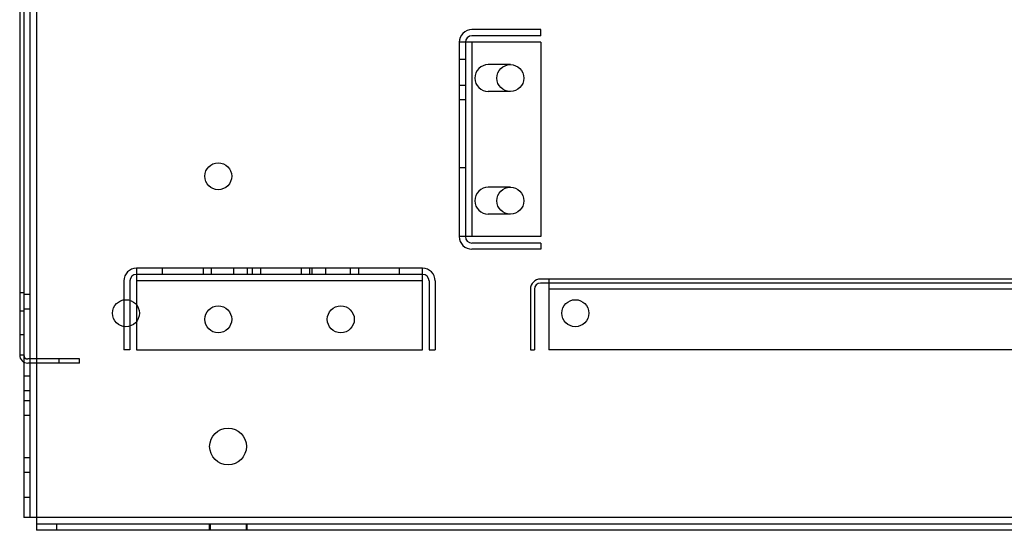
# Model space of a CAD drawing. Header units: millimetres. Extents: x 69 to 555, y 191 to 678.
# Tile 1 of 8: x 71 to 312, y 191 to 316. Entities that reach past the tile are written whole.
import ezdxf

# ---------------------------------------------------------------- set-up
doc = ezdxf.new("R2010")
doc.units = ezdxf.units.MM
doc.header["$LTSCALE"] = 56.635799
doc.layers.get('0').update_dxf_attribs({"linetype": 'CONTINUOUS'})

msp = doc.modelspace()

# ---------------------------------------------------------------- linework, layer by layer
at = {"color": 7, "linetype": 'Continuous'}
for p, q in [((75.58, 586.27), (75.58, 191.27)), ((71.48, 583.17), (71.48, 234.17)), ((72.48, 583.17), (72.48, 194.37)), ((73.98, 583.17), (73.98, 194.37)), ((199.08, 313.72), (182.18, 313.72)), ((199.08, 312.22), (199.08, 313.72)), ((199.08, 312.22), (182.18, 312.22)), ((179.08, 310.62), (179.08, 263.12)), ((199.08, 310.62), (179.08, 310.62)), ((180.58, 310.62), (180.58, 263.12)), ((182.18, 310.62), (182.18, 263.12)), ((199.08, 310.62), (199.08, 263.12)), ((179.08, 306.47), (180.58, 306.47)), ((191.58, 305.17), (186.18, 305.17)), ((179.08, 300.17), (180.58, 300.17)), ((179.08, 296.67), (180.58, 296.67)), ((191.58, 298.57), (186.18, 298.57)), ((179.08, 279.97), (180.58, 279.97)), ((191.58, 275.17), (186.18, 275.17)), ((191.58, 268.57), (186.18, 268.57)), ((199.08, 263.12), (179.08, 263.12)), ((199.08, 261.52), (182.18, 261.52)), ((199.08, 261.52), (199.08, 260.02)), ((199.08, 260.02), (182.18, 260.02)), ((100.08, 255.37), (100.08, 235.37)), ((170.08, 255.37), (100.08, 255.37)), ((170.08, 253.87), (100.08, 253.87)), ((106.39, 255.37), (106.39, 253.87)), ((116.39, 255.37), (116.39, 253.87)), ((118.39, 255.37), (118.39, 253.87)), ((123.83, 255.37), (123.83, 253.87)), ((127.13, 255.37), (127.13, 253.87)), ((128.39, 255.37), (128.39, 253.87)), ((130.39, 255.37), (130.39, 253.87)), ((140.39, 255.37), (140.39, 253.87)), ((142.39, 255.37), (142.39, 253.87)), ((143.03, 255.37), (143.03, 253.87)), ((146.33, 255.37), (146.33, 253.87)), ((152.39, 255.37), (152.39, 253.87)), ((154.39, 255.37), (154.39, 253.87)), ((164.39, 255.37), (164.39, 253.87)), ((170.08, 235.37), (170.08, 255.37)), ((96.98, 252.27), (96.98, 235.37)), ((98.48, 252.27), (98.48, 235.37)), ((170.08, 252.27), (100.08, 252.27)), ((171.68, 252.27), (171.68, 235.37)), ((173.18, 252.27), (173.18, 235.37)), ((534.98, 252.73), (198.98, 252.73)), ((534.98, 251.73), (198.98, 251.73)), ((200.98, 252.73), (200.98, 235.37)), ((71.48, 249.42), (72.48, 249.42)), ((73.98, 248.97), (72.48, 248.97)), ((196.48, 250.23), (196.48, 235.37)), ((197.48, 250.23), (197.48, 235.37)), ((532.98, 250.23), (200.98, 250.23)), ((71.48, 244.92), (72.48, 244.92)), ((73.98, 245.37), (72.48, 245.37)), ((71.48, 239.17), (72.48, 239.17)), ((71.48, 234.17), (72.48, 234.17)), ((98.48, 235.37), (96.98, 235.37)), ((100.08, 235.37), (170.08, 235.37)), ((171.68, 235.37), (173.18, 235.37)), ((196.48, 235.37), (197.48, 235.37)), ((532.98, 235.37), (200.98, 235.37)), ((86.13, 233.17), (73.48, 233.17)), ((86.13, 232.17), (73.48, 232.17)), ((81.13, 232.17), (81.13, 233.17)), ((86.13, 232.17), (86.13, 233.17)), ((73.98, 228.97), (72.48, 228.97)), ((73.98, 225.37), (72.48, 225.37)), ((73.98, 222.97), (72.48, 222.97)), ((73.98, 219.37), (72.48, 219.37)), ((73.98, 208.97), (72.48, 208.97)), ((73.98, 205.37), (72.48, 205.37)), ((72.48, 199.37), (73.98, 199.37)), ((552.48, 194.37), (72.48, 194.37)), ((549.38, 192.77), (75.58, 192.77)), ((549.38, 191.27), (75.58, 191.27)), ((80.58, 191.27), (80.58, 192.77)), ((117.88, 192.77), (117.88, 191.27)), ((118.08, 192.77), (118.08, 191.27)), ((126.88, 192.77), (126.88, 191.27)), ((127.08, 192.77), (127.08, 191.27))]:
    msp.add_line(p, q, dxfattribs=at)
for centre, radius in [((191.58, 301.87), 3.3), ((120.08, 277.87), 3.3), ((191.58, 271.87), 3.3), ((97.48, 244.37), 3.3), ((120.08, 242.87), 3.3), ((150.08, 242.87), 3.3), ((207.48, 244.37), 3.3), ((122.48, 211.77), 4.5)]:
    msp.add_circle(centre, radius, dxfattribs=at)
for centre, radius, start, end in [((182.18, 310.62), 3.1, 90, 180), ((182.18, 310.62), 1.6, 90, 180), ((186.18, 301.87), 3.3, 90, 270), ((186.18, 271.87), 3.3, 90, 270), ((182.18, 263.12), 3.1, 180, 270), ((182.18, 263.12), 1.6, 180, 270), ((100.08, 252.27), 3.1, 90, 180), ((100.08, 252.27), 1.6, 90, 180), ((170.08, 252.27), 3.1, 0, 90), ((170.08, 252.27), 1.6, 0, 90), ((198.98, 250.23), 2.5, 90, 180), ((198.98, 250.23), 1.5, 90, 180), ((73.48, 234.17), 2, 180, 270), ((73.48, 234.17), 1, 180, 270)]:
    msp.add_arc(centre, radius, start, end, dxfattribs=at)

doc.saveas('drawing.dxf')
